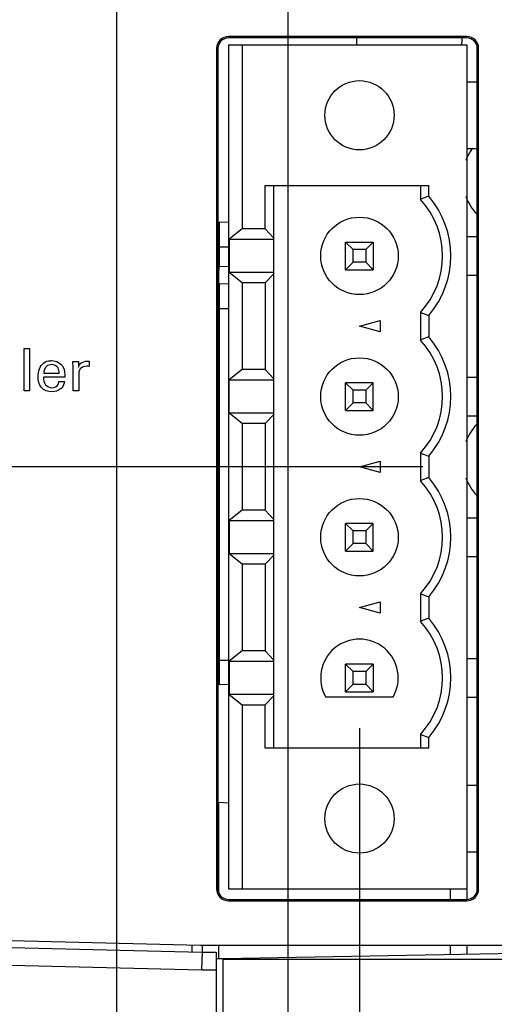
# Model space of a CAD drawing. Header units: inches. Extents: x 0 to 34, y 0 to 22.
# Tile 15 of 121: x 16.479 to 17.154, y 4.763 to 6.163. Entities that reach past the tile are written whole.
import ezdxf

# ---------------------------------------------------------------- set-up
doc = ezdxf.new("R2010")
doc.units = ezdxf.units.IN
doc.header["$LTSCALE"] = 1.87
doc.header["$MEASUREMENT"] = 0
doc.layers.get('0').update_dxf_attribs({"linetype": 'CONTINUOUS'})
doc.layers.add('02___PRT_ALL_AXES', color=7, linetype='CONTINUOUS')
doc.layers.add('DIMENSIONS', color=7, linetype='CONTINUOUS')
doc.styles.get("Standard").update_dxf_attribs({"font": 'txt', "width": 0.8})
doc.dimstyles.new('DIMSTYLE_1', dxfattribs={"dimtxt": 0.125, "dimasz": 0.18, "dimexe": 0.125, "dimexo": 0.0625, "dimgap": 0.0625, "dimtad": 0, "dimtih": 1, "dimtoh": 1, "dimdec": 3, "dimzin": 4, "dimdsep": 46, "dimtxsty": 'STANDARD', "dimblk": '_FILLED', "dimblk1": '_FILLED', "dimblk2": '_FILLED', "dimcen": 0.09, "dimadec": 0, "dimazin": 0, "dimtp": 0.001, "dimtm": 0.001, "dimtfac": 1, "dimtdec": 3, "dimtofl": 0, "dimtmove": 0, "dimatfit": 3, "dimldrblk": '_FILLED', "dimfxl": 1, "dimtolj": 1, "dimtzin": 4, "dimarcsym": 0})

# ---------------------------------------------------------------- blocks, each defined once
blk = doc.blocks.new('_FILLED')
at = {"color": 0, "linetype": 'BYBLOCK'}
blk.add_solid([(0, 0), (-1, 0.1736), (-1, -0.1736)], dxfattribs=at)
blk = doc.blocks.new('*D18')
at = {"layer": 'DIMENSIONS', "color": 2, "linetype": 'CONTINUOUS'}
for p, q in [((16.6351, 6.588), (14.8136, 6.588)), ((14.9386, 6.588), (14.9386, 6.2645)), ((14.9386, 5.527), (14.9386, 5.827)), ((17.0521, 5.527), (14.8136, 5.527))]:
    blk.add_line(p, q, dxfattribs=at)
at = {"layer": 'DIMENSIONS', "color": 2, "linetype": 'CONTINUOUS', "xscale": 0.18, "yscale": 0.18, "zscale": 0.18}
for p, rotation in [((14.9386, 6.588), 90), ((14.9386, 5.527), 270)]:
    blk.add_blockref('_FILLED', p, dxfattribs=dict(at, rotation=rotation))
at = {"layer": 'DIMENSIONS', "color": 2, "linetype": 'CONTINUOUS', "insert": (14.8386, 6.202), "char_height": 0.125, "width": 0.7, "attachment_point": 2, "line_spacing_factor": 0.9}
blk.add_mtext('1.061\\P[26.95]', dxfattribs=at)
blk = doc.blocks.new('*D19')
at = {"layer": 'DIMENSIONS', "color": 2, "linetype": 'CONTINUOUS'}
for p, q in [((17.0521, 5.527), (14.8136, 5.527)), ((14.9386, 5.527), (14.9386, 5.2009)), ((14.9386, 4.427), (14.9386, 4.7634)), ((16.6961, 4.427), (14.8136, 4.427))]:
    blk.add_line(p, q, dxfattribs=at)
at = {"layer": 'DIMENSIONS', "color": 2, "linetype": 'CONTINUOUS', "xscale": 0.18, "yscale": 0.18, "zscale": 0.18}
for p, rotation in [((14.9386, 5.527), 90), ((14.9386, 4.427), 270)]:
    blk.add_blockref('_FILLED', p, dxfattribs=dict(at, rotation=rotation))
at = {"layer": 'DIMENSIONS', "color": 2, "linetype": 'CONTINUOUS', "insert": (14.8386, 5.1384), "char_height": 0.125, "width": 0.7, "attachment_point": 2, "line_spacing_factor": 0.9}
blk.add_mtext('1.100\\P[27.94]', dxfattribs=at)
blk = doc.blocks.new('*D26')
at = {"layer": 'DIMENSIONS', "color": 2, "linetype": 'CONTINUOUS'}
for p, q in [((16.166, 7.4523), (16.166, 3.802)), ((16.617, 7.461), (16.617, 3.802)), ((16.166, 3.927), (15.2765, 3.927)), ((16.617, 3.927), (16.977, 3.927))]:
    blk.add_line(p, q, dxfattribs=at)
at = {"layer": 'DIMENSIONS', "color": 2, "linetype": 'CONTINUOUS', "xscale": 0.18, "yscale": 0.18, "zscale": 0.18}
blk.add_blockref('_FILLED', (16.166, 3.927), dxfattribs=at)
at = {"layer": 'DIMENSIONS', "color": 2, "linetype": 'CONTINUOUS', "xscale": 0.18, "yscale": 0.18, "zscale": 0.18, "rotation": 180}
blk.add_blockref('_FILLED', (16.617, 3.927), dxfattribs=at)
at = {"layer": 'DIMENSIONS', "color": 2, "linetype": 'CONTINUOUS', "insert": (15.214, 3.9895), "char_height": 0.125, "width": 1.225, "attachment_point": 3, "line_spacing_factor": 0.9}
blk.add_mtext('.451{\\Ftxt.shx;\\W1.000000;\\H0.125000; }[11.45]', dxfattribs=at)
blk = doc.blocks.new('*D28')
at = {"layer": 'DIMENSIONS', "color": 2, "linetype": 'CONTINUOUS'}
for p, q in [((16.9622, 5.1554), (16.9622, 1.552)), ((18.0654, 5.131), (18.0654, 1.552)), ((16.9622, 1.677), (16.6022, 1.677)), ((18.0654, 1.677), (18.4254, 1.677))]:
    blk.add_line(p, q, dxfattribs=at)
at = {"layer": 'DIMENSIONS', "color": 2, "linetype": 'CONTINUOUS', "xscale": 0.18, "yscale": 0.18, "zscale": 0.18}
blk.add_blockref('_FILLED', (16.9622, 1.677), dxfattribs=at)
at = {"layer": 'DIMENSIONS', "color": 2, "linetype": 'CONTINUOUS', "xscale": 0.18, "yscale": 0.18, "zscale": 0.18, "rotation": 180}
blk.add_blockref('_FILLED', (18.0654, 1.677), dxfattribs=at)
at = {"layer": 'DIMENSIONS', "color": 2, "linetype": 'CONTINUOUS', "insert": (17.4138, 1.7395), "char_height": 0.125, "width": 0.7, "attachment_point": 2, "line_spacing_factor": 0.9}
blk.add_mtext('1.103\\P[28.02]', dxfattribs=at)
blk = doc.blocks.new('*D29')
at = {"layer": 'DIMENSIONS', "color": 2, "linetype": 'CONTINUOUS'}
for p, q in [((16.8606, 6.1945), (16.8606, 3.052)), ((15.4386, 4.7645), (15.4386, 3.052)), ((15.4386, 3.177), (15.7371, 3.177)), ((16.8606, 3.177), (16.5621, 3.177))]:
    blk.add_line(p, q, dxfattribs=at)
at = {"layer": 'DIMENSIONS', "color": 2, "linetype": 'CONTINUOUS', "xscale": 0.18, "yscale": 0.18, "zscale": 0.18, "rotation": 180}
blk.add_blockref('_FILLED', (15.4386, 3.177), dxfattribs=at)
at = {"layer": 'DIMENSIONS', "color": 2, "linetype": 'CONTINUOUS', "xscale": 0.18, "yscale": 0.18, "zscale": 0.18}
blk.add_blockref('_FILLED', (16.8606, 3.177), dxfattribs=at)
at = {"layer": 'DIMENSIONS', "color": 2, "linetype": 'CONTINUOUS', "insert": (16.0496, 3.2395), "char_height": 0.125, "width": 0.7, "attachment_point": 2, "line_spacing_factor": 0.9}
blk.add_mtext('1.422\\P[36.12]', dxfattribs=at)
blk = doc.blocks.new('*D32')
at = {"layer": 'DIMENSIONS', "color": 2, "linetype": 'CONTINUOUS'}
for p, q in [((16.8606, 6.1945), (16.8606, 2.302)), ((16.9622, 5.1554), (16.9622, 2.302)), ((16.8606, 2.427), (16.4953, 2.427)), ((16.9622, 2.427), (17.3222, 2.427))]:
    blk.add_line(p, q, dxfattribs=at)
at = {"layer": 'DIMENSIONS', "color": 2, "linetype": 'CONTINUOUS', "xscale": 0.18, "yscale": 0.18, "zscale": 0.18}
blk.add_blockref('_FILLED', (16.8606, 2.427), dxfattribs=at)
at = {"layer": 'DIMENSIONS', "color": 2, "linetype": 'CONTINUOUS', "xscale": 0.18, "yscale": 0.18, "zscale": 0.18, "rotation": 180}
blk.add_blockref('_FILLED', (16.9622, 2.427), dxfattribs=at)
at = {"layer": 'DIMENSIONS', "color": 2, "linetype": 'CONTINUOUS', "insert": (16.2328, 2.4895), "char_height": 0.125, "width": 0.6, "attachment_point": 3, "line_spacing_factor": 0.9}
blk.add_mtext('.102\\P[2.58]', dxfattribs=at)

msp = doc.modelspace()

# ---------------------------------------------------------------- linework, layer by layer
at = {"color": 7, "linetype": 'CONTINUOUS'}
for p, q in [((17.1146, 6.139), (16.776, 6.139)), ((17.1146, 6.137), (16.776, 6.137)), ((16.759, 6.122), (16.759, 4.927)), ((16.761, 6.122), (16.761, 4.927)), ((16.776, 6.127), (17.1146, 6.127)), ((16.776, 6.127), (16.776, 4.927)), ((16.7957, 6.127), (16.7957, 5.8654)), ((17.1146, 6.127), (17.1146, 4.927)), ((17.1296, 4.927), (17.1296, 6.122)), ((17.1316, 4.927), (17.1316, 6.122)), ((17.1146, 6.0743), (17.1296, 6.0743)), ((17.1146, 5.9798), (17.1296, 5.9798)), ((16.8282, 5.927), (17.0607, 5.927)), ((16.8282, 5.8654), (16.8282, 5.927)), ((16.8404, 5.127), (16.8404, 5.927)), ((17.0488, 5.927), (17.0488, 5.9073)), ((17.0607, 5.9119), (17.0607, 5.927)), ((16.776, 5.8746), (16.7627, 5.8751)), ((16.7627, 5.8751), (16.7627, 5.8123)), ((16.7957, 5.8654), (16.7771, 5.8509)), ((16.8282, 5.8654), (16.7957, 5.8654)), ((16.8404, 5.8524), (16.8282, 5.8654)), ((17.1146, 5.8546), (17.1296, 5.8546)), ((16.761, 5.8401), (16.776, 5.8401)), ((16.7771, 5.8509), (16.8404, 5.8509)), ((16.7771, 5.8509), (16.7771, 5.8032)), ((16.9425, 5.8467), (16.9819, 5.8467)), ((16.9531, 5.8362), (16.9425, 5.8467)), ((16.9425, 5.8074), (16.9425, 5.8467)), ((16.9714, 5.8362), (16.9819, 5.8467)), ((16.9819, 5.8467), (16.9819, 5.8074)), ((16.9714, 5.8362), (16.9531, 5.8362)), ((16.9531, 5.8179), (16.9531, 5.8362)), ((16.9714, 5.8362), (16.9714, 5.8179)), ((16.761, 5.8123), (16.7627, 5.8123)), ((16.7627, 5.8123), (16.776, 5.8119)), ((16.9531, 5.8179), (16.9425, 5.8074)), ((16.9714, 5.8179), (16.9531, 5.8179)), ((16.9819, 5.8074), (16.9714, 5.8179)), ((16.8404, 5.8032), (16.7771, 5.8032)), ((16.7957, 5.7887), (16.7771, 5.8032)), ((16.8282, 5.7887), (16.8404, 5.8017)), ((16.9425, 5.8074), (16.9819, 5.8074)), ((17.1146, 5.7995), (17.1296, 5.7995)), ((16.776, 5.7869), (16.7627, 5.7873)), ((16.7627, 5.7873), (16.7627, 5.2172)), ((16.8282, 5.7887), (16.7957, 5.7887)), ((16.7957, 5.7887), (16.7957, 5.6654)), ((16.8282, 5.7887), (16.8282, 5.6654)), ((16.761, 5.7524), (16.776, 5.7524)), ((17.0488, 5.7467), (17.0488, 5.7073)), ((17.0607, 5.7422), (17.0607, 5.7119)), ((16.9622, 5.727), (16.9918, 5.735)), ((16.9918, 5.7191), (16.9622, 5.727)), ((16.9918, 5.735), (16.9918, 5.7191)), ((16.7957, 5.6654), (16.7771, 5.6509)), ((16.8282, 5.6654), (16.7957, 5.6654)), ((16.8404, 5.6524), (16.8282, 5.6654)), ((16.7771, 5.6509), (16.8404, 5.6509)), ((16.7771, 5.6032), (16.7771, 5.6509)), ((16.9819, 5.6467), (16.9425, 5.6467)), ((16.9425, 5.6467), (16.9531, 5.6362)), ((16.9425, 5.6074), (16.9425, 5.6467)), ((16.9819, 5.6467), (16.9714, 5.6362)), ((16.9819, 5.6074), (16.9819, 5.6467)), ((17.1146, 5.6546), (17.1296, 5.6546)), ((16.9714, 5.6362), (16.9531, 5.6362)), ((16.9531, 5.6179), (16.9531, 5.6362)), ((16.9714, 5.6362), (16.9714, 5.6179)), ((16.9531, 5.6179), (16.9425, 5.6074)), ((16.9714, 5.6179), (16.9531, 5.6179)), ((16.9819, 5.6074), (16.9714, 5.6179)), ((16.8404, 5.6032), (16.7771, 5.6032)), ((16.7957, 5.5887), (16.7771, 5.6032)), ((16.8282, 5.5887), (16.8404, 5.6017)), ((16.9425, 5.6074), (16.9819, 5.6074)), ((16.8282, 5.5887), (16.7957, 5.5887)), ((16.7957, 5.5887), (16.7957, 5.4654)), ((16.8282, 5.5887), (16.8282, 5.4654)), ((17.1146, 5.5995), (17.1296, 5.5995)), ((17.0488, 5.5467), (17.0488, 5.5073)), ((16.9622, 5.527), (16.9918, 5.535)), ((16.9918, 5.535), (16.9918, 5.5191)), ((17.0607, 5.5422), (17.0607, 5.5119)), ((16.9918, 5.5191), (16.9622, 5.527)), ((16.7957, 5.4654), (16.7771, 5.4509)), ((16.8282, 5.4654), (16.7957, 5.4654)), ((16.8404, 5.4524), (16.8282, 5.4654)), ((16.7771, 5.4509), (16.8404, 5.4509)), ((16.7771, 5.4509), (16.7771, 5.4032)), ((16.9819, 5.4467), (16.9425, 5.4467)), ((16.9425, 5.4467), (16.9531, 5.4362)), ((16.9425, 5.4074), (16.9425, 5.4467)), ((16.9819, 5.4467), (16.9714, 5.4362)), ((16.9819, 5.4074), (16.9819, 5.4467)), ((17.1146, 5.4546), (17.1296, 5.4546)), ((16.9714, 5.4362), (16.9531, 5.4362)), ((16.9531, 5.4179), (16.9531, 5.4362)), ((16.9714, 5.4362), (16.9714, 5.4179)), ((16.9531, 5.4179), (16.9425, 5.4074)), ((16.9714, 5.4179), (16.9531, 5.4179)), ((16.9819, 5.4074), (16.9714, 5.4179)), ((16.9425, 5.4074), (16.9819, 5.4074)), ((16.8404, 5.4032), (16.7771, 5.4032)), ((16.7957, 5.3887), (16.7771, 5.4032)), ((16.8282, 5.3887), (16.8404, 5.4017)), ((17.1146, 5.3995), (17.1296, 5.3995)), ((16.8282, 5.3887), (16.7957, 5.3887)), ((16.7957, 5.3887), (16.7957, 5.2654)), ((16.8282, 5.3887), (16.8282, 5.2654)), ((16.9622, 5.327), (16.9918, 5.335)), ((16.9918, 5.335), (16.9918, 5.3191)), ((17.0488, 5.3467), (17.0488, 5.3073)), ((17.0607, 5.3422), (17.0607, 5.3119)), ((16.9918, 5.3191), (16.9622, 5.327)), ((16.7957, 5.2654), (16.7771, 5.2509)), ((16.8282, 5.2654), (16.7957, 5.2654)), ((16.8404, 5.2524), (16.8282, 5.2654)), ((16.761, 5.2522), (16.776, 5.2522)), ((16.7771, 5.2509), (16.8404, 5.2509)), ((16.7771, 5.2509), (16.7771, 5.2032)), ((17.1146, 5.2546), (17.1296, 5.2546)), ((16.9819, 5.2467), (16.9425, 5.2467)), ((16.9425, 5.2467), (16.9531, 5.2362)), ((16.9425, 5.2074), (16.9425, 5.2467)), ((16.9714, 5.2362), (16.9531, 5.2362)), ((16.9531, 5.2179), (16.9531, 5.2362)), ((16.9819, 5.2467), (16.9714, 5.2362)), ((16.9714, 5.2362), (16.9714, 5.2179)), ((16.9819, 5.2467), (16.9819, 5.2074)), ((16.776, 5.2177), (16.7627, 5.2172)), ((16.9531, 5.2179), (16.9425, 5.2074)), ((16.9531, 5.2179), (16.9714, 5.2179)), ((16.9819, 5.2074), (16.9714, 5.2179)), ((16.8404, 5.2032), (16.7771, 5.2032)), ((16.7771, 5.2032), (16.7957, 5.1887)), ((16.8282, 5.1887), (16.8404, 5.2017)), ((17.01, 5.1995), (16.9145, 5.1995)), ((16.9425, 5.2074), (16.9819, 5.2074)), ((17.1146, 5.1995), (17.1296, 5.1995)), ((16.7957, 5.1887), (16.8282, 5.1887)), ((16.7957, 5.1887), (16.7957, 4.927)), ((16.8282, 5.127), (16.8282, 5.1887)), ((17.0488, 5.1467), (17.0488, 5.127)), ((17.0607, 5.127), (17.0607, 5.1422)), ((17.0607, 5.127), (16.8282, 5.127)), ((17.1146, 5.0743), (17.1296, 5.0743)), ((16.7619, 5.0504), (16.776, 5.0494)), ((16.7619, 5.0504), (16.7619, 4.9228)), ((17.1146, 4.9798), (17.1296, 4.9798)), ((16.776, 4.927), (17.1146, 4.927)), ((17.0913, 4.927), (17.0913, 4.912)), ((17.1146, 4.926), (17.1146, 4.912)), ((16.776, 4.912), (17.1146, 4.912)), ((16.776, 4.91), (17.1146, 4.91)), ((15.8325, 4.8592), (16.7386, 4.837)), ((15.8332, 4.8691), (16.7363, 4.847)), ((16.724, 4.8473), (16.724, 4.8374)), ((16.7363, 4.847), (18.1235, 4.847)), ((16.7386, 4.847), (16.7386, 4.837)), ((16.7619, 4.847), (16.7619, 4.8282)), ((17.0913, 4.847), (17.0913, 4.8338)), ((17.1146, 4.847), (17.1146, 4.8342)), ((16.7386, 4.837), (16.7378, 4.8117)), ((16.7386, 4.837), (16.7586, 4.837)), ((16.7586, 4.837), (16.7586, 4.427)), ((16.7686, 4.8282), (17.2766, 4.837)), ((16.1244, 4.827), (16.7381, 4.8117)), ((16.7586, 4.828), (16.7673, 4.8282)), ((16.7686, 4.827), (16.7586, 4.8275)), ((16.7686, 4.4965), (16.7686, 4.8282)), ((16.7381, 4.8117), (16.7586, 4.8117))]:
    msp.add_line(p, q, dxfattribs=at)
at = {"color": 40, "linetype": 'CONTINUOUS'}
for p, q in [((16.4854, 5.6952), (16.4932, 5.6952)), ((16.4854, 5.6352), (16.4854, 5.6952)), ((16.4932, 5.6952), (16.4932, 5.6352)), ((16.5548, 5.677), (16.5627, 5.677)), ((16.5552, 5.6685), (16.5548, 5.677)), ((16.5627, 5.677), (16.5628, 5.6689)), ((16.5767, 5.67), (16.5745, 5.6701)), ((16.5782, 5.6697), (16.5767, 5.67)), ((16.5782, 5.6773), (16.5782, 5.6697)), ((16.5135, 5.6602), (16.5352, 5.6602)), ((16.5552, 5.6352), (16.5552, 5.6685)), ((16.5631, 5.6574), (16.5631, 5.6352)), ((16.5432, 5.6547), (16.5131, 5.6547)), ((16.535, 5.6483), (16.5428, 5.6483)), ((16.4932, 5.6352), (16.4854, 5.6352)), ((16.5631, 5.6352), (16.5552, 5.6352))]:
    msp.add_line(p, q, dxfattribs=at)
at = {"color": 7, "linetype": 'CONTINUOUS'}
for centre, radius in [((16.9622, 6.027), 0.0492), ((16.9622, 5.827), 0.0551), ((16.9622, 5.627), 0.0551), ((16.9622, 5.427), 0.0551), ((16.9622, 5.027), 0.0492)]:
    msp.add_circle(centre, radius, dxfattribs=at)
for centre, radius, start, end in [((16.776, 6.122), 0.017, 90, 180), ((16.776, 6.122), 0.015, 90, 180), ((17.1146, 6.122), 0.017, 0, 90), ((17.1146, 6.122), 0.015, 0, 90), ((17.3025, 5.2603), 0.695, 110.361, 111.4033), ((16.9622, 5.827), 0.1299, 319.2509, 40.7491), ((16.9622, 5.827), 0.1181, 317.1666, 42.8334), ((16.7636, 5.9001), 0.025, 263.9526, 268), ((16.7636, 5.8123), 0.025, 263.9526, 268), ((17.3025, 6.3938), 0.695, 248.5967, 249.639), ((17.3025, 5.0603), 0.695, 110.361, 111.4033), ((16.9622, 5.627), 0.1299, 319.2509, 40.7491), ((16.9622, 5.627), 0.1181, 317.1666, 42.8334), ((17.3025, 6.1938), 0.695, 248.5967, 249.639), ((17.3025, 4.8603), 0.695, 110.361, 111.4033), ((16.9622, 5.427), 0.1181, 317.1666, 42.8334), ((16.9622, 5.427), 0.1299, 319.2509, 40.7491), ((17.3025, 5.9938), 0.695, 248.5967, 249.639), ((17.3025, 4.6603), 0.695, 110.361, 111.4033), ((16.9622, 5.227), 0.1181, 317.1666, 42.8334), ((16.9622, 5.227), 0.1299, 319.2509, 40.7491), ((16.9622, 5.227), 0.0551, 330, 210), ((16.7636, 5.1922), 0.025, 92, 96.0474), ((17.3025, 5.7938), 0.695, 248.5967, 249.639), ((16.776, 4.927), 0.017, 180, 270), ((16.776, 4.927), 0.015, 180, 270), ((17.1146, 4.927), 0.017, 270, 360), ((17.1146, 4.927), 0.015, 270, 360)]:
    msp.add_arc(centre, radius, start, end, dxfattribs=at)
for centre, major_axis, start_param, end_param in [((17.033, 6.137), (0.0752, 0), 3.141593, 3.275717), ((17.033, 6.137), (0.0752, 0), -0.134088, 0), ((17.183, 5.937), (0.0741, 0), 2.518193, 2.787722), ((17.183, 5.937), (0.0741, 0), -2.787722, -2.390796), ((17.183, 5.537), (0.0741, 0), 2.390796, 2.787722), ((17.183, 5.537), (0.0741, 0), -2.787722, -2.390796)]:
    msp.add_ellipse(centre, major_axis=major_axis, ratio=0.999973, start_param=start_param, end_param=end_param, dxfattribs=at)
msp.add_open_spline([(16.7627, 5.7873), (16.7627, 5.7873), (16.7627, 5.7874), (16.7626, 5.7875), (16.7626, 5.7879), (16.7625, 5.7885), (16.7624, 5.7893), (16.7624, 5.7904), (16.7624, 5.7916), (16.7624, 5.7931), (16.7624, 5.7954), (16.7624, 5.7986), (16.7625, 5.8029), (16.7626, 5.8075), (16.7627, 5.8107), (16.7627, 5.8123)], degree=3, knots=[0, 0, 0, 0, 0.002087, 0.006088, 0.020864, 0.044847, 0.077944, 0.119944, 0.170382, 0.228729, 0.294448, 0.445589, 0.618151, 0.805724, 1, 1, 1, 1], dxfattribs=at)
at = {"color": 40, "linetype": 'CONTINUOUS'}
for points in [[(16.5054, 5.6554), (16.5054, 5.6625), (16.5078, 5.6709), (16.5136, 5.675)], [(16.5728, 5.6772), (16.5746, 5.6774), (16.5764, 5.6774), (16.5782, 5.6773)], [(16.5428, 5.6483), (16.5424, 5.6451), (16.5413, 5.6418), (16.5392, 5.6395)]]:
    msp.add_open_spline(points, degree=3, dxfattribs=at)
for points, knots in [([(16.5249, 5.6725), (16.5222, 5.6725), (16.5157, 5.6704), (16.5135, 5.6636), (16.5135, 5.6602)], [0, 0, 0, 0, 0.435627, 1, 1, 1, 1]), ([(16.5136, 5.675), (16.5163, 5.6769), (16.5204, 5.678), (16.5243, 5.6781), (16.5251, 5.6781)], [0, 0, 0, 0, 0.81156, 1, 1, 1, 1]), ([(16.5352, 5.6602), (16.5353, 5.6628), (16.5349, 5.6692), (16.5282, 5.6725), (16.5249, 5.6725)], [0, 0, 0, 0, 0.439202, 1, 1, 1, 1]), ([(16.5251, 5.6781), (16.5312, 5.6781), (16.5437, 5.6715), (16.5433, 5.6595), (16.5432, 5.6547)], [0, 0, 0, 0, 0.563402, 1, 1, 1, 1]), ([(16.5628, 5.6689), (16.5632, 5.6702), (16.565, 5.6745), (16.5697, 5.6767), (16.5728, 5.6772)], [0, 0, 0, 0, 0.299847, 1, 1, 1, 1]), ([(16.5745, 5.6701), (16.5712, 5.6701), (16.5637, 5.6679), (16.5631, 5.6605), (16.5631, 5.6574)], [0, 0, 0, 0, 0.515226, 1, 1, 1, 1]), ([(16.5248, 5.6339), (16.5196, 5.6339), (16.5076, 5.6378), (16.5054, 5.6499), (16.5054, 5.6554)], [0, 0, 0, 0, 0.489818, 1, 1, 1, 1]), ([(16.5131, 5.6547), (16.5131, 5.651), (16.5139, 5.643), (16.5217, 5.6396), (16.5251, 5.6396)], [0, 0, 0, 0, 0.521124, 1, 1, 1, 1]), ([(16.5251, 5.6396), (16.5285, 5.6396), (16.5338, 5.6422), (16.5348, 5.6469), (16.535, 5.6483)], [0, 0, 0, 0, 0.711303, 1, 1, 1, 1]), ([(16.5392, 5.6395), (16.5387, 5.6389), (16.5348, 5.6353), (16.5292, 5.6339), (16.5248, 5.6339)], [0, 0, 0, 0, 0.161928, 1, 1, 1, 1])]:
    msp.add_open_spline(points, degree=3, knots=knots, dxfattribs=at)
at = {"layer": '02___PRT_ALL_AXES', "color": 7, "linetype": 'CONTINUOUS'}
msp.add_line((16.7686, 4.827), (18.0336, 4.827), dxfattribs=at)

# ---------------------------------------------------------------- dimensions: what is measured, and where the dimension line sits
at = {"layer": 'DIMENSIONS', "color": 2, "linetype": 'CONTINUOUS'}
for base, p1, p2, picture, middle in [((16.617, 3.927), (16.166, 7.5148), (16.617, 7.5235), '*D26', (14.6015, 3.927)), ((16.8606, 3.177), (15.4386, 4.827), (16.8606, 6.257), '*D29', (16.1496, 3.0833)), ((16.9622, 2.427), (16.8606, 6.257), (16.9622, 5.2179), '*D32', (16.1328, 2.3333))]:
    dim = msp.add_linear_dim(base=base, p1=p1, p2=p2, dimstyle='DIMSTYLE_1', dxfattribs=at)
    dim.commit()
    dim.dimension.update_dxf_attribs({"geometry": picture, "text_midpoint": middle, "dimtype": 160})
for base, p1, p2, angle, picture, middle in [((14.9386, 5.527), (16.6976, 6.588), (17.1146, 5.527), 270, '*D18', (14.9386, 6.0457)), ((14.9386, 4.427), (17.1146, 5.527), (16.7586, 4.427), 270, '*D19', (14.9386, 4.9822)), ((16.9622, 1.677), (18.0654, 5.1935), (16.9622, 5.2179), 180, '*D28', (17.5138, 1.5833))]:
    dim = msp.add_linear_dim(base=base, p1=p1, p2=p2, angle=angle, dimstyle='DIMSTYLE_1', dxfattribs=at)
    dim.commit()
    dim.dimension.update_dxf_attribs({"geometry": picture, "text_midpoint": middle, "dimtype": 160})

doc.saveas('drawing.dxf')
